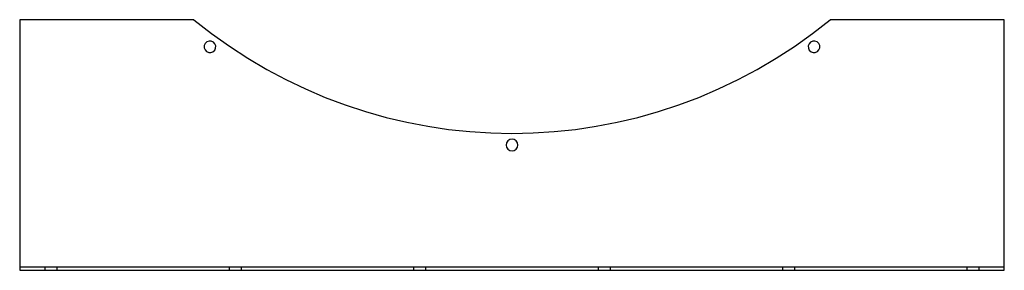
# Model space of a CAD drawing. Header units: millimetres. Extents: x -550 to 550, y -140 to 140.
import ezdxf

# ---------------------------------------------------------------- set-up
doc = ezdxf.new("R2010")
doc.units = ezdxf.units.MM
doc.layers.add('HIDDEN', color=7, linetype='Continuous')
doc.layers.add('THICK', color=7, linetype='Continuous')

msp = doc.modelspace()

# ---------------------------------------------------------------- linework, layer by layer
at = {"layer": 'HIDDEN'}
for p, q in [((-550, 140), (-550, 140)), ((-355.5, 140), (-355.5, 140)), ((355.5, 140), (355.5, 140)), ((550, 140), (550, 140)), ((-550, -136), (550, -136)), ((-550, -136), (-550, -136)), ((-550, -140), (-550, -140)), ((-521.5, -140), (-521.5, -136)), ((-508.5, -136), (-508.5, -140)), ((-315.5, -140), (-315.5, -136)), ((-302.5, -136), (-302.5, -140)), ((-109.5, -140), (-109.5, -136)), ((-96.5, -136), (-96.5, -140)), ((96.5, -140), (96.5, -136)), ((109.5, -136), (109.5, -140)), ((302.5, -140), (302.5, -136)), ((315.5, -136), (315.5, -140)), ((508.5, -140), (508.5, -136)), ((521.5, -136), (521.5, -140)), ((550, -136), (550, -136)), ((550, -140), (550, -140))]:
    msp.add_line(p, q, dxfattribs=at)
at = {"layer": 'THICK'}
for p, q in [((-355.5, 140), (-550, 140)), ((-550, 140), (-550, -140)), ((550, 140), (355.5, 140)), ((550, -140), (550, 140)), ((-550, -140), (550, -140))]:
    msp.add_line(p, q, dxfattribs=at)
for centre, radius, start, end in [((0, 574), 561, 230.6799, 309.32), ((-337.4, 109.6), 6.5, 144, 324), ((-337.4, 109.6), 6.5, 324, 144), ((337.4, 109.6), 6.5, 36, 216), ((337.4, 109.6), 6.5, 216, 36), ((0, 0), 6.5, 0, 180), ((0, 0), 6.5, 180, 0)]:
    msp.add_arc(centre, radius, start, end, dxfattribs=at)

doc.saveas('drawing.dxf')
